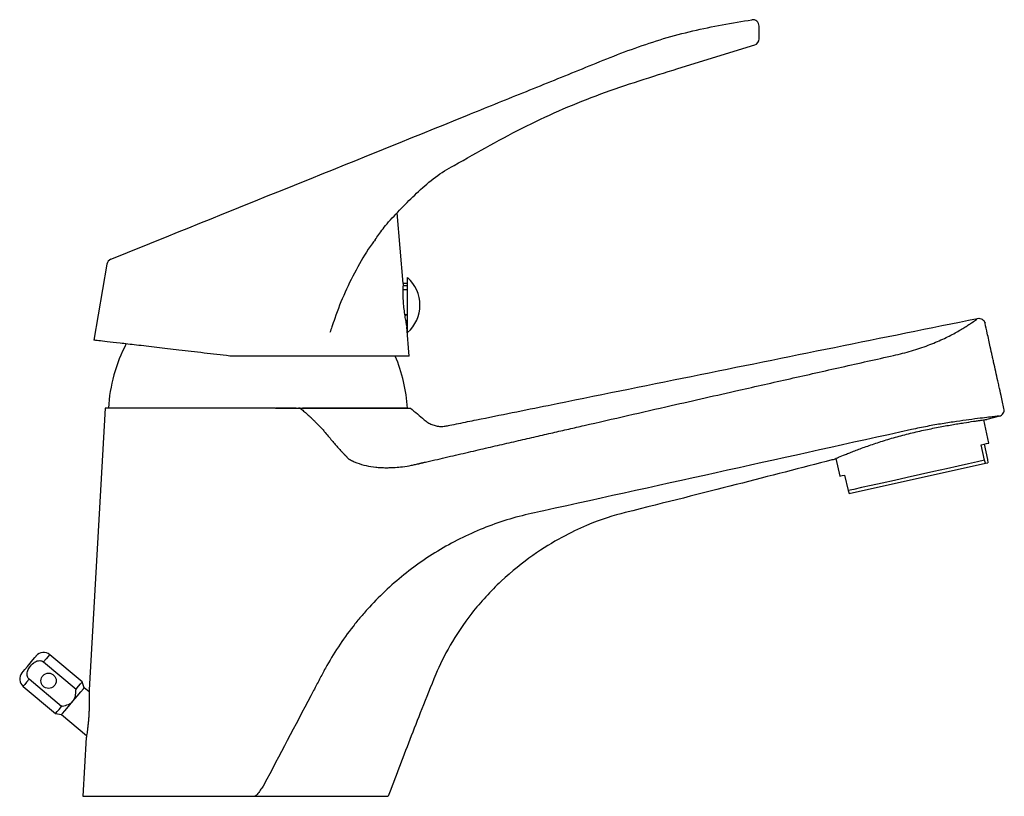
# Model space of a CAD drawing. Header units: millimetres. Extents: x 4059.229 to 4059.384, y 1760.431 to 1760.553.
import ezdxf

# ---------------------------------------------------------------- set-up
doc = ezdxf.new("R2010")
doc.units = ezdxf.units.MM
doc.layers.add('SANINDUSA', color=3, linetype='Continuous')

msp = doc.modelspace()

# ---------------------------------------------------------------- linework, layer by layer
at = {"layer": 'SANINDUSA'}
for p, q in [((4059.345480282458, 1760.550163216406), (4059.345480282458, 1760.55218145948)), ((4059.332720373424, 1760.545493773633), (4059.3447909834, 1760.549212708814)), ((4059.28950313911, 1760.511719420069), (4059.288551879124, 1760.522817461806)), ((4059.242957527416, 1760.514770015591), (4059.240908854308, 1760.502819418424)), ((4059.29020748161, 1760.503994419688), (4059.29020748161, 1760.512644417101)), ((4059.29020748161, 1760.51134676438), (4059.289483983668, 1760.51134676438)), ((4059.29020748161, 1760.511719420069), (4059.28950313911, 1760.511719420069)), ((4059.289466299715, 1760.510765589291), (4059.29020748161, 1760.510765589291)), ((4059.29020748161, 1760.506771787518), (4059.289736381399, 1760.506771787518)), ((4059.289907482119, 1760.506771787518), (4059.289907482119, 1760.50663758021)), ((4059.28987299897, 1760.505958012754), (4059.29020748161, 1760.505958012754)), ((4059.290085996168, 1760.50491941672), (4059.29020748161, 1760.50491941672)), ((4059.290480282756, 1760.500319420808), (4059.290085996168, 1760.50491941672)), ((4059.380987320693, 1760.505472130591), (4059.380965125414, 1760.50545415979)), ((4059.242680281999, 1760.492119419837), (4059.240140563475, 1760.447855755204)), ((4059.272714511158, 1760.492119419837), (4059.269565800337, 1760.492119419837)), ((4059.27303781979, 1760.492119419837), (4059.273320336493, 1760.492119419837)), ((4059.273336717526, 1760.492119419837), (4059.273059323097, 1760.492119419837)), ((4059.290180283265, 1760.492119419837), (4059.273678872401, 1760.492119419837)), ((4059.381604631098, 1760.4866445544), (4059.380794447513, 1760.490290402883)), ((4059.383243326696, 1760.49087328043), (4059.381291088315, 1760.490360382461)), ((4059.383243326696, 1760.49087328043), (4059.383187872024, 1760.490870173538)), ((4059.380906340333, 1760.48392839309), (4059.380364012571, 1760.486368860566)), ((4059.380862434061, 1760.486479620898), (4059.381404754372, 1760.484039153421)), ((4059.357555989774, 1760.484228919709), (4059.358176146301, 1760.48143822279)), ((4059.35964405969, 1760.478691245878), (4059.381089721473, 1760.483456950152)), ((4059.381089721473, 1760.483456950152), (4059.380906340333, 1760.48392839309)), ((4059.381089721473, 1760.483456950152), (4059.381438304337, 1760.483534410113)), ((4059.381404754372, 1760.484039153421), (4059.381438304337, 1760.483534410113)), ((4059.358918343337, 1760.481603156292), (4059.359460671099, 1760.479162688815)), ((4059.359460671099, 1760.479162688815), (4059.35964405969, 1760.478691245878)), ((4059.232997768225, 1760.452239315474), (4059.2380929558, 1760.447963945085)), ((4059.239046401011, 1760.44910021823), (4059.233951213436, 1760.45337558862)), ((4059.235821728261, 1760.445257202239), (4059.230726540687, 1760.449532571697)), ((4059.229773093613, 1760.448396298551), (4059.23486828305, 1760.444120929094)), ((4059.239381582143, 1760.448179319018), (4059.239046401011, 1760.44910021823)), ((4059.240150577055, 1760.447534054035), (4059.239381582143, 1760.448179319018)), ((4059.23486828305, 1760.444120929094), (4059.235833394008, 1760.443950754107)), ((4059.235833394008, 1760.443950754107), (4059.239755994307, 1760.440659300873)), ((4059.239711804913, 1760.440383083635), (4059.239180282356, 1760.431119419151)), ((4059.239180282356, 1760.431119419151), (4059.287180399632, 1760.431119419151))]:
    msp.add_line(p, q, dxfattribs=at)
at = {"layer": 'SANINDUSA', "flags": 128}
for points in [[(4059.380364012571, 1760.486368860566), (4059.380847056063, 1760.486476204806), (4059.381214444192, 1760.486557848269), (4059.381462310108, 1760.486612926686), (4059.381588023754, 1760.486640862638), (4059.381604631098, 1760.4866445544)], [(4059.380906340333, 1760.48392839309), (4059.379809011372, 1760.483684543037), (4059.378414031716, 1760.48337454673), (4059.376765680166, 1760.483008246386), (4059.3749162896, 1760.48259727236), (4059.372924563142, 1760.482154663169), (4059.370853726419, 1760.481694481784), (4059.368769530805, 1760.481231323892), (4059.366738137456, 1760.480779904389), (4059.364824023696, 1760.480354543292), (4059.36308795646, 1760.479968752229), (4059.361585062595, 1760.479634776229), (4059.360363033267, 1760.479363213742), (4059.359460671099, 1760.479162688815)], [(4059.358176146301, 1760.48143822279), (4059.35819051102, 1760.481441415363), (4059.358311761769, 1760.481468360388), (4059.358555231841, 1760.481522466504), (4059.358918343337, 1760.481603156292)], [(4059.229588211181, 1760.450509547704), (4059.229603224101, 1760.450527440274), (4059.229757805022, 1760.450711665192), (4059.230057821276, 1760.451069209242), (4059.230457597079, 1760.451545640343), (4059.230896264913, 1760.452068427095), (4059.231307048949, 1760.452557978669)], [(4059.231307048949, 1760.452557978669), (4059.231627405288, 1760.452939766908), (4059.231808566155, 1760.453155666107), (4059.231837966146, 1760.453190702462)], [(4059.233951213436, 1760.45337558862), (4059.23388677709, 1760.453298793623), (4059.233697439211, 1760.453073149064), (4059.233394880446, 1760.452712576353), (4059.232997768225, 1760.452239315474)], [(4059.230726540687, 1760.449532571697), (4059.230329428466, 1760.449059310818), (4059.230026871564, 1760.448698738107), (4059.229837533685, 1760.448473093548), (4059.229773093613, 1760.448396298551)], [(4059.237607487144, 1760.446065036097), (4059.238286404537, 1760.446874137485), (4059.238861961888, 1760.447560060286), (4059.239246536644, 1760.448018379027), (4059.239381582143, 1760.448179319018)], [(4059.2380929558, 1760.447963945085), (4059.23849006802, 1760.448437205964), (4059.238792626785, 1760.448797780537), (4059.238981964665, 1760.449023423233), (4059.239046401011, 1760.44910021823)], [(4059.235833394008, 1760.443950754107), (4059.235968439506, 1760.444111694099), (4059.236353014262, 1760.444570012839), (4059.236928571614, 1760.44525593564), (4059.237607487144, 1760.446065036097)], [(4059.23486828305, 1760.444120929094), (4059.234932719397, 1760.444197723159), (4059.235122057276, 1760.444423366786), (4059.235424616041, 1760.44478394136), (4059.235821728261, 1760.445257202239)]]:
    msp.add_lwpolyline(points, dxfattribs=at)
at = {"layer": 'SANINDUSA'}
msp.add_circle((4059.2337772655, 1760.449278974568), 0.001200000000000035, dxfattribs=at)
for centre, radius, start, end in [((4059.344480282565, 1760.55218146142), 0.0009999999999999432, 0, 97.73963087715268), ((4059.344480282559, 1760.550163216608), 0.001000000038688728, 288.1014707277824, 359.9681188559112), ((4059.243943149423, 1760.514601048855), 0.001000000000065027, 112.000000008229, 170.2724214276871), ((4059.286386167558, 1760.508319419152), 0.005771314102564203, 311.4619109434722, 48.53808905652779), ((4059.268138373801, 1760.490672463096), 0.02500000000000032, 152.3412945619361, 176.6819667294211), ((4059.265222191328, 1760.490672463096), 0.02500000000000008, 3.318033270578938, 22.69827344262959), ((4059.232987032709, 1760.452226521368), 0.001499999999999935, 49.99999999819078, 139.9999999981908), ((4059.230737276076, 1760.449545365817), 0.001499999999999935, 139.9999999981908, 229.9999999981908)]:
    msp.add_arc(centre, radius, start, end, dxfattribs=at)
for points, knots in [([(4059.24356854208, 1760.515528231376), (4059.262229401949, 1760.523063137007), (4059.283822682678, 1760.531782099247), (4059.308341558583, 1760.541703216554), (4059.317145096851, 1760.545235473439), (4059.325903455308, 1760.548867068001), (4059.334998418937, 1760.55161749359), (4059.341229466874, 1760.552653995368), (4059.344345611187, 1760.553172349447)], [0, 0, 0, 0, 0.5602235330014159, 0.6482586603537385, 0.7362937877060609, 0.8242967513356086, 0.9121308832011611, 0.9999999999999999, 0.9999999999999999, 0.9999999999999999, 0.9999999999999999]), ([(4059.297514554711, 1760.530267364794), (4059.301287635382, 1760.532411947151), (4059.308735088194, 1760.536645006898), (4059.320538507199, 1760.541737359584), (4059.328648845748, 1760.544238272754), (4059.332720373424, 1760.545493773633)], [0, 0, 0, 0, 0.338344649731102, 0.6678377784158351, 1, 1, 1, 1]), ([(4059.287222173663, 1760.521413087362), (4059.28875700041, 1760.523040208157), (4059.291866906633, 1760.526337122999), (4059.295462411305, 1760.529241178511), (4059.297514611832, 1760.530267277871), (4059.297514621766, 1760.530267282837)], [0, 0, 0, 0, 0.4935270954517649, 0.9999975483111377, 0.9999999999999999, 0.9999999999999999, 0.9999999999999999, 0.9999999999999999]), ([(4059.285118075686, 1760.518605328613), (4059.28529902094, 1760.518879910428), (4059.285881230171, 1760.519763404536), (4059.286573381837, 1760.520564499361), (4059.287222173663, 1760.521413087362)], [0, 0, 0, 0, 0.3107907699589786, 1, 1, 1, 1]), ([(4059.285116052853, 1760.518606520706), (4059.28495764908, 1760.518398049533), (4059.283933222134, 1760.517049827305), (4059.282311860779, 1760.514306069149), (4059.280335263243, 1760.510374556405), (4059.279079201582, 1760.507178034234), (4059.278370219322, 1760.505038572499), (4059.278103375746, 1760.504319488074), (4059.277996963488, 1760.504032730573)], [0, 0, 0, 0, 0.04833146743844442, 0.3125686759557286, 0.5854423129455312, 0.85842101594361, 0.9435409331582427, 1, 1, 1, 1]), ([(4059.289507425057, 1760.511669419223), (4059.289505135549, 1760.511632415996), (4059.289500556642, 1760.511558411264), (4059.28947453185, 1760.510981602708), (4059.28946419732, 1760.510132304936), (4059.289496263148, 1760.509074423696), (4059.289585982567, 1760.507939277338), (4059.289724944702, 1760.506846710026), (4059.289884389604, 1760.505910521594), (4059.290019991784, 1760.505245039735), (4059.29007708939, 1760.504990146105), (4059.290080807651, 1760.504973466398), (4059.290081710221, 1760.504969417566)], [0, 0, 0, 0, 0.1069856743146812, 0.2139663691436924, 0.3210429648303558, 0.4278069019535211, 0.5340293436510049, 0.6406373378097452, 0.7487122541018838, 0.8576860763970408, 0.9654547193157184, 1, 1, 1, 1]), ([(4059.290680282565, 1760.492119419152), (4059.291401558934, 1760.491514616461), (4059.292122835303, 1760.49090981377), (4059.292934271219, 1760.490229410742), (4059.293023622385, 1760.490152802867), (4059.293210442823, 1760.490009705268), (4059.293307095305, 1760.489942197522), (4059.293606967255, 1760.489752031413), (4059.293821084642, 1760.489641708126), (4059.294258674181, 1760.489463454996), (4059.29448412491, 1760.489394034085), (4059.29494852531, 1760.48929515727), (4059.2951870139, 1760.489266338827), (4059.295658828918, 1760.489251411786), (4059.295894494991, 1760.489264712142), (4059.296247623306, 1760.489316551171), (4059.296365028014, 1760.48934091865), (4059.296599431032, 1760.489388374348), (4059.297185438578, 1760.489507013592), (4059.298709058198, 1760.489815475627), (4059.303865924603, 1760.490859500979), (4059.316054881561, 1760.493327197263), (4059.342308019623, 1760.498642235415), (4059.364810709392, 1760.503197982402), (4059.379812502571, 1760.50623514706)], [0, 0, 0, 0, 0.03124999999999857, 0.03124999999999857, 0.03515624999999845, 0.03515624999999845, 0.03906249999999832, 0.03906249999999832, 0.04687499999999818, 0.04687499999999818, 0.05468749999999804, 0.05468749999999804, 0.06249999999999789, 0.06249999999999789, 0.07031249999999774, 0.07031249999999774, 0.07421874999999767, 0.07421874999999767, 0.0781249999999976, 0.09374999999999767, 0.1249999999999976, 0.249999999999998, 0.4999999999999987, 1, 1, 1, 1]), ([(4059.366616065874, 1760.500411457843), (4059.367579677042, 1760.500627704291), (4059.368513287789, 1760.500867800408), (4059.369869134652, 1760.501266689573), (4059.370313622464, 1760.501406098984), (4059.371187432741, 1760.501697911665), (4059.371616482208, 1760.501850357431), (4059.372852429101, 1760.502315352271), (4059.37361884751, 1760.502639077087), (4059.374688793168, 1760.503133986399), (4059.375033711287, 1760.503301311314), (4059.375686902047, 1760.503631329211), (4059.375995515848, 1760.503794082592), (4059.376870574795, 1760.504271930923), (4059.377386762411, 1760.504576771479), (4059.378062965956, 1760.50499673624), (4059.378270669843, 1760.505129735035), (4059.378645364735, 1760.505375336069), (4059.378813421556, 1760.50548860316), (4059.37926090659, 1760.505796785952), (4059.379484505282, 1760.505960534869), (4059.379700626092, 1760.506127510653), (4059.379751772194, 1760.506169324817), (4059.379797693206, 1760.50621048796), (4059.37980785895, 1760.506220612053), (4059.37981539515, 1760.50623026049), (4059.379816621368, 1760.506232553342), (4059.379816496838, 1760.506235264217), (4059.379815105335, 1760.506235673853), (4059.379812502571, 1760.50623514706)], [0, 0, 0, 0, 0.1250000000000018, 0.1250000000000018, 0.1875000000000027, 0.1875000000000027, 0.2500000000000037, 0.2500000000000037, 0.375000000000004, 0.375000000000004, 0.4375000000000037, 0.4375000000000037, 0.5000000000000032, 0.5000000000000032, 0.6250000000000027, 0.6250000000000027, 0.6875000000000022, 0.6875000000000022, 0.7500000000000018, 0.7500000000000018, 0.8750000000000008, 0.8750000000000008, 0.9375000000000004, 0.9375000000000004, 0.9687500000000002, 0.9687500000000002, 0.9843750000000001, 0.9843750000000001, 1, 1, 1, 1]), ([(4059.379812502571, 1760.50623514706), (4059.379940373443, 1760.506261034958), (4059.380070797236, 1760.506261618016), (4059.380325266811, 1760.506213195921), (4059.380447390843, 1760.506164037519), (4059.380771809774, 1760.505953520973), (4059.380930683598, 1760.505726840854), (4059.380987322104, 1760.505472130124)], [0, 0, 0, 0, 0.2500000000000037, 0.2500000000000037, 0.5000000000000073, 0.5000000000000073, 1, 1, 1, 1]), ([(4059.382183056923, 1760.500107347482), (4059.382165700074, 1760.50018545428), (4059.382042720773, 1760.500738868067), (4059.38176291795, 1760.501998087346), (4059.381382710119, 1760.503709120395), (4059.381108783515, 1760.504941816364), (4059.380993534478, 1760.50546044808)], [0, 0, 0, 0, 0.04379173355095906, 0.3102796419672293, 0.7098142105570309, 0.9999999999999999, 0.9999999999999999, 0.9999999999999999, 0.9999999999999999]), ([(4059.262258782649, 1760.500319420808), (4059.260898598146, 1760.500478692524), (4059.25813886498, 1760.500801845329), (4059.254261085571, 1760.501255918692), (4059.250673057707, 1760.501676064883), (4059.247546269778, 1760.502042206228), (4059.244921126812, 1760.502349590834), (4059.242904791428, 1760.502585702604), (4059.241539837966, 1760.502745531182), (4059.240969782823, 1760.502812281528), (4059.240923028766, 1760.502817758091), (4059.240908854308, 1760.502819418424)], [0, 0, 0, 0, 0.1168648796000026, 0.2371118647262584, 0.3539795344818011, 0.4742279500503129, 0.5909412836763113, 0.7110346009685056, 0.8276905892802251, 0.9477608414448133, 1, 1, 1, 1]), ([(4059.277985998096, 1760.500319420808), (4059.277020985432, 1760.500319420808), (4059.275090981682, 1760.500319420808), (4059.271972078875, 1760.500319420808), (4059.268759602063, 1760.500319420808), (4059.265495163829, 1760.500319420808), (4059.263333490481, 1760.500319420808), (4059.26225879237, 1760.500319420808)], [0, 0, 0, 0, 0.2004536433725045, 0.4009028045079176, 0.6013738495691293, 0.801818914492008, 1, 1, 1, 1]), ([(4059.273320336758, 1760.492119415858), (4059.27341293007, 1760.492047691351), (4059.273600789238, 1760.491902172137), (4059.273880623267, 1760.491672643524), (4059.274164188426, 1760.491431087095), (4059.274451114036, 1760.491176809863), (4059.274741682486, 1760.49090999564), (4059.275035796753, 1760.490630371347), (4059.275334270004, 1760.490338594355), (4059.275588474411, 1760.490078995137), (4059.275871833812, 1760.489795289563), (4059.276145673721, 1760.489526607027), (4059.276450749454, 1760.489217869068), (4059.276768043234, 1760.48887550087), (4059.277193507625, 1760.488381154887), (4059.277721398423, 1760.48774679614), (4059.278293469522, 1760.48706225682), (4059.278833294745, 1760.48643338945), (4059.279323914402, 1760.485875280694), (4059.279650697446, 1760.485515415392), (4059.279827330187, 1760.48532584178), (4059.279870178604, 1760.485280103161), (4059.279916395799, 1760.485230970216), (4059.279965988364, 1760.485178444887), (4059.280018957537, 1760.485122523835), (4059.280075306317, 1760.485063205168), (4059.280135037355, 1760.485000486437), (4059.280198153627, 1760.4849343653), (4059.280264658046, 1760.484864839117), (4059.280334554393, 1760.484791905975), (4059.280407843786, 1760.484715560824), (4059.280484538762, 1760.484635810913), (4059.280564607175, 1760.484552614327), (4059.280648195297, 1760.484466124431), (4059.280734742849, 1760.484375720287), (4059.28082648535, 1760.484283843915), (4059.280892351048, 1760.48420687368), (4059.280954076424, 1760.484157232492), (4059.281009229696, 1760.484122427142), (4059.281088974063, 1760.484074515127), (4059.281194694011, 1760.484015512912), (4059.281326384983, 1760.483945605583), (4059.281484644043, 1760.483865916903), (4059.281698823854, 1760.483763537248), (4059.28195517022, 1760.483649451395), (4059.282626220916, 1760.483378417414), (4059.283705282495, 1760.483057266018), (4059.284961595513, 1760.482859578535), (4059.286010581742, 1760.482782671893), (4059.286764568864, 1760.482766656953), (4059.287529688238, 1760.482776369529), (4059.288385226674, 1760.482811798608), (4059.289510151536, 1760.482914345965), (4059.290580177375, 1760.483084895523), (4059.291371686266, 1760.483254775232), (4059.291745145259, 1760.483345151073), (4059.291932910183, 1760.483392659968), (4059.292028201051, 1760.483418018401), (4059.292081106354, 1760.483432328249), (4059.292116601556, 1760.483442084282), (4059.292162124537, 1760.483452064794), (4059.292234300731, 1760.48346844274), (4059.292351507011, 1760.483494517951), (4059.292508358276, 1760.483529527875), (4059.292689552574, 1760.483570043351), (4059.292931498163, 1760.483624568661), (4059.293248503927, 1760.483696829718), (4059.294060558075, 1760.483884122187), (4059.295306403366, 1760.484172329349), (4059.296952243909, 1760.484552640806), (4059.298568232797, 1760.484926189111), (4059.300154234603, 1760.485292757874), (4059.301710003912, 1760.485652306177), (4059.303235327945, 1760.486004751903), (4059.304729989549, 1760.486350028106), (4059.306193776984, 1760.486688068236), (4059.307626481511, 1760.487018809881), (4059.30902789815, 1760.487342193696), (4059.310397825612, 1760.487658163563), (4059.31173606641, 1760.487966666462), (4059.313042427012, 1760.488267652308), (4059.314316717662, 1760.488561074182), (4059.315558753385, 1760.488846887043), (4059.31676835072, 1760.489125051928), (4059.322130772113, 1760.490357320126), (4059.330631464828, 1760.49230313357), (4059.341426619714, 1760.494749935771), (4059.350358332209, 1760.496762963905), (4059.35846918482, 1760.498584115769), (4059.363895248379, 1760.499801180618), (4059.366616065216, 1760.500411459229)], [0, 0, 0, 0, 0.003551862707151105, 0.00720624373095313, 0.01096587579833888, 0.01483341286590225, 0.01881143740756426, 0.02290246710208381, 0.02710896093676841, 0.03143332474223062, 0.03388614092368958, 0.03923263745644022, 0.04303471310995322, 0.04700671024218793, 0.05333585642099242, 0.06273624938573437, 0.0719393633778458, 0.0802867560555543, 0.087775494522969, 0.09439184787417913, 0.09497510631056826, 0.09560650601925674, 0.09628608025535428, 0.09701386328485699, 0.09778989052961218, 0.09861419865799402, 0.09948682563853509, 0.1004078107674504, 0.101377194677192, 0.1023950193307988, 0.1034613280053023, 0.1045761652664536, 0.1057395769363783, 0.1069516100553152, 0.1082123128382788, 0.1095217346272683, 0.1108799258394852, 0.1112572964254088, 0.1119160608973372, 0.1128585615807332, 0.1140856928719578, 0.1155979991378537, 0.1173959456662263, 0.1194800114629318, 0.1228280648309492, 0.1259441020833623, 0.1415484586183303, 0.1570958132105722, 0.1649059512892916, 0.1739866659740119, 0.1804290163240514, 0.1886183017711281, 0.2005155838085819, 0.215460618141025, 0.2222784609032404, 0.2257204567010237, 0.2274507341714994, 0.2283129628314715, 0.2288141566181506, 0.2291794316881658, 0.2294664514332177, 0.2302137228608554, 0.2314217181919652, 0.2330911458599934, 0.2350706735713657, 0.237031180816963, 0.2405863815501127, 0.2449007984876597, 0.2622469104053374, 0.2792872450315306, 0.2960193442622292, 0.3124407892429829, 0.3285492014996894, 0.3443422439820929, 0.3598176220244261, 0.3749730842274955, 0.3898064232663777, 0.4043154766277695, 0.4184981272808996, 0.432352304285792, 0.4458759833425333, 0.4590671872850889, 0.4719239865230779, 0.4844444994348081, 0.496626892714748, 0.6384266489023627, 0.748342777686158, 0.8316092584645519, 0.9155630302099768, 1, 1, 1, 1]), ([(4059.290480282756, 1760.500319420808), (4059.29043882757, 1760.500319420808), (4059.290355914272, 1760.500319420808), (4059.28969259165, 1760.500319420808), (4059.288647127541, 1760.500319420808), (4059.287192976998, 1760.500319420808), (4059.28537350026, 1760.500319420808), (4059.283210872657, 1760.500319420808), (4059.28075676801, 1760.500319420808), (4059.27890963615, 1760.500319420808), (4059.277985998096, 1760.500319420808)], [0, 0, 0, 0, 0.1249940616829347, 0.2499969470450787, 0.3749986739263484, 0.4999969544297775, 0.6250034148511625, 0.7499926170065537, 0.8749865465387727, 1, 1, 1, 1]), ([(4059.383005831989, 1760.496400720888), (4059.382786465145, 1760.497390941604), (4059.382512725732, 1760.498626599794), (4059.38223728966, 1760.499861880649), (4059.382182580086, 1760.500107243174)], [0, 0, 0, 0, 0.8013710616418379, 1, 1, 1, 1]), ([(4059.383965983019, 1760.492056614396), (4059.383819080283, 1760.492744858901), (4059.383554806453, 1760.493934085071), (4059.38323487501, 1760.49537362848), (4059.383064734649, 1760.496139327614), (4059.3830066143, 1760.496400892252)], [0, 0, 0, 0, 0.4702617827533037, 0.8190401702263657, 1, 1, 1, 1]), ([(4059.269439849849, 1760.492119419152), (4059.268524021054, 1760.492119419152), (4059.264460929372, 1760.492119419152), (4059.257256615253, 1760.492119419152), (4059.249266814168, 1760.492119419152), (4059.244819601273, 1760.492119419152), (4059.242990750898, 1760.492119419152), (4059.242680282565, 1760.492119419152), (4059.242680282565, 1760.492119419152)], [0.231657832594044, 0.231657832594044, 0.231657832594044, 0.231657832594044, 0.25, 0.3125, 0.375, 0.4375, 0.46875, 0.5, 0.5, 0.5, 0.5]), ([(4059.269439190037, 1760.492119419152), (4059.269626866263, 1760.492119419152), (4059.269997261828, 1760.492119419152), (4059.270543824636, 1760.492119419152), (4059.271074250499, 1760.492119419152), (4059.271588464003, 1760.492119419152), (4059.272086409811, 1760.492119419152), (4059.272568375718, 1760.492119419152), (4059.272882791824, 1760.492119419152), (4059.273037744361, 1760.492119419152)], [0, 0, 0, 0, 0.1548778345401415, 0.3056650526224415, 0.4524077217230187, 0.5951558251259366, 0.7339636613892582, 0.8688902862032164, 1, 1, 1, 1]), ([(4059.273320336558, 1760.492119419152), (4059.273645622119, 1760.492119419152), (4059.275331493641, 1760.492119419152), (4059.27826698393, 1760.492119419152), (4059.281837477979, 1760.492119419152), (4059.28595711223, 1760.492119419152), (4059.28965374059, 1760.492119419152), (4059.290680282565, 1760.492119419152), (4059.290680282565, 1760.492119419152)], [0.04767079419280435, 0.04767079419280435, 0.04767079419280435, 0.04767079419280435, 0.06249997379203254, 0.1249999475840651, 0.1874999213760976, 0.2499998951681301, 0.3749998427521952, 0.4999998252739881, 0.4999998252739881, 0.4999998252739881, 0.4999998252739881]), ([(4059.383243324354, 1760.490873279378), (4059.383367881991, 1760.490906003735), (4059.383483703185, 1760.490961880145), (4059.383688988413, 1760.491114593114), (4059.38377639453, 1760.491210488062), (4059.383975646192, 1760.491536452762), (4059.384021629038, 1760.491805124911), (4059.383965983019, 1760.492056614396)], [0, 0, 0, 0, 0.2500000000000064, 0.2500000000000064, 0.5000000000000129, 0.5000000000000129, 1, 1, 1, 1]), ([(4059.357087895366, 1760.484030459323), (4059.357087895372, 1760.484030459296), (4059.357163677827, 1760.484062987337), (4059.357387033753, 1760.484157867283), (4059.357479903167, 1760.484197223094), (4059.357703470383, 1760.484291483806), (4059.35783424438, 1760.484346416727), (4059.358274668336, 1760.484530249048), (4059.358634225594, 1760.484679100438), (4059.359273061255, 1760.484937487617), (4059.359504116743, 1760.485030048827), (4059.359993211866, 1760.485223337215), (4059.360250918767, 1760.485323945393), (4059.361062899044, 1760.485635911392), (4059.361655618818, 1760.48585738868), (4059.362626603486, 1760.486203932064), (4059.362960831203, 1760.486320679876), (4059.36364393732, 1760.486553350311), (4059.363993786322, 1760.486669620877), (4059.36471023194, 1760.486901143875), (4059.365076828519, 1760.487016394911), (4059.365827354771, 1760.487245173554), (4059.366213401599, 1760.487359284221), (4059.367375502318, 1760.487691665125), (4059.368159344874, 1760.487901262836), (4059.369744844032, 1760.488297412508), (4059.370553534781, 1760.488485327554), (4059.372121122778, 1760.48882664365), (4059.372886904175, 1760.488982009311), (4059.374007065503, 1760.489196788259), (4059.374376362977, 1760.489265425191), (4059.375089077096, 1760.489394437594), (4059.375434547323, 1760.489455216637), (4059.376103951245, 1760.489570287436), (4059.376427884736, 1760.489624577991), (4059.377053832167, 1760.489727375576), (4059.377357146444, 1760.489776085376), (4059.378223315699, 1760.489912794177), (4059.378736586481, 1760.489990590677), (4059.379412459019, 1760.490091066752), (4059.379621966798, 1760.490121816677), (4059.380008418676, 1760.490178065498), (4059.380184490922, 1760.490203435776), (4059.380652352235, 1760.490270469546), (4059.380888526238, 1760.490303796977), (4059.381128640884, 1760.490337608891), (4059.381189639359, 1760.490346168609), (4059.381270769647, 1760.490357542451), (4059.381291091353, 1760.490360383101), (4059.381291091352, 1760.490360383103)], [0, 0, 0, 0, 0.06250000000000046, 0.06250000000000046, 0.09375000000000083, 0.09375000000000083, 0.1250000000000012, 0.1250000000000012, 0.1875000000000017, 0.1875000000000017, 0.2187500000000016, 0.2187500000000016, 0.2500000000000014, 0.2500000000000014, 0.312500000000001, 0.312500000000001, 0.3437500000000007, 0.3437500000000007, 0.3750000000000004, 0.3750000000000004, 0.4062500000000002, 0.4062500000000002, 0.4374999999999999, 0.4374999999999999, 0.4999999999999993, 0.4999999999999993, 0.5624999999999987, 0.5624999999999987, 0.624999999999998, 0.624999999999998, 0.6562499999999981, 0.6562499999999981, 0.6874999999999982, 0.6874999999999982, 0.7187499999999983, 0.7187499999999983, 0.7499999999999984, 0.7499999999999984, 0.8124999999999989, 0.8124999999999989, 0.8437499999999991, 0.8437499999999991, 0.8749999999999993, 0.8749999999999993, 0.9374999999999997, 0.9374999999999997, 0.9687499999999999, 0.9687499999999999, 1, 1, 1, 1]), ([(4059.383187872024, 1760.490870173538), (4059.383171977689, 1760.490870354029), (4059.383132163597, 1760.490870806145), (4059.38258642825, 1760.490811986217), (4059.381629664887, 1760.490702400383), (4059.380252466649, 1760.490536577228), (4059.378539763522, 1760.490317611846), (4059.376522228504, 1760.490038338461), (4059.374304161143, 1760.489695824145), (4059.371908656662, 1760.4892821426), (4059.3702577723, 1760.488934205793), (4059.369420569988, 1760.48875775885)], [0, 0, 0, 0, 0.07474308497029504, 0.1872256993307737, 0.3029759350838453, 0.4180037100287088, 0.536489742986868, 0.6509491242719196, 0.7686812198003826, 0.8826928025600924, 1, 1, 1, 1]), ([(4059.369420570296, 1760.488757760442), (4059.359785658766, 1760.486624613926), (4059.350151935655, 1760.484489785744), (4059.330883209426, 1760.480229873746), (4059.321248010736, 1760.478105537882), (4059.311610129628, 1760.475990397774)], [0, 0, 0, 0, 0.5, 0.5, 1, 1, 1, 1]), ([(4059.357087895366, 1760.484030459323), (4059.357030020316, 1760.484015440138), (4059.352192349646, 1760.482760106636), (4059.342201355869, 1760.480183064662), (4059.330876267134, 1760.477317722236), (4059.322669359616, 1760.475277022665), (4059.319696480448, 1760.474370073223), (4059.314561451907, 1760.47195595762), (4059.309999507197, 1760.469200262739), (4059.304860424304, 1760.465108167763), (4059.300109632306, 1760.45992040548), (4059.296705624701, 1760.454757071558), (4059.29525206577, 1760.451723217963), (4059.293843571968, 1760.448334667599), (4059.292412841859, 1760.44478687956), (4059.289925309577, 1760.438403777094), (4059.288281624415, 1760.434039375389), (4059.287180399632, 1760.431119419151)], [0, 0, 0, 0, 0.002077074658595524, 0.1735387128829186, 0.3450003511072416, 0.3450003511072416, 0.3912329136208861, 0.4143491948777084, 0.4374654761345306, 0.460581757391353, 0.4836980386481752, 0.5068143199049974, 0.5299306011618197, 0.5299306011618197, 0.5622364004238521, 0.5945421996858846, 0.6591537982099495, 0.6591537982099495, 0.6591537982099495, 0.6591537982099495]), ([(4059.311610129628, 1760.475990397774), (4059.310308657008, 1760.475734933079), (4059.309012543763, 1760.47544296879), (4059.306452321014, 1760.47475726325), (4059.305188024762, 1760.474363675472), (4059.302691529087, 1760.473474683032), (4059.301456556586, 1760.472982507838), (4059.299029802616, 1760.471893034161), (4059.29783939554, 1760.471299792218), (4059.295507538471, 1760.470014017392), (4059.29437057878, 1760.469323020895), (4059.292152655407, 1760.467848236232), (4059.29107654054, 1760.467069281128), (4059.288995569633, 1760.465433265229), (4059.28799137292, 1760.464573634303), (4059.286053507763, 1760.462773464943), (4059.28511793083, 1760.461835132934), (4059.283765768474, 1760.460368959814), (4059.283323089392, 1760.459869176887), (4059.282463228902, 1760.458855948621), (4059.282045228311, 1760.458342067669), (4059.280825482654, 1760.456779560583), (4059.280057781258, 1760.455710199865), (4059.278608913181, 1760.453518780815), (4059.277928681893, 1760.452396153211), (4059.276975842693, 1760.450671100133), (4059.276672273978, 1760.450087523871), (4059.276059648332, 1760.448923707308), (4059.275753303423, 1760.448341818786), (4059.272995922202, 1760.443104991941), (4059.270542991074, 1760.438451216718), (4059.268089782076, 1760.433797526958)], [0, 0, 0, 0, 0.06249999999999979, 0.06249999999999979, 0.1249999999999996, 0.1249999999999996, 0.1874999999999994, 0.1874999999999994, 0.2499999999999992, 0.2499999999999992, 0.3124999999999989, 0.3124999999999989, 0.3749999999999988, 0.3749999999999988, 0.4374999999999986, 0.4374999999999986, 0.4999999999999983, 0.4999999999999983, 0.5312499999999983, 0.5312499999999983, 0.5624999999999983, 0.5624999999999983, 0.6249999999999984, 0.6249999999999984, 0.6874999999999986, 0.6874999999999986, 0.7187499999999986, 0.7187499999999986, 0.7499999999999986, 0.7499999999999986, 1, 1, 1, 1]), ([(4059.230726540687, 1760.449532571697), (4059.230678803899, 1760.449578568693), (4059.23055938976, 1760.44969363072), (4059.230429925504, 1760.449954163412), (4059.230372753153, 1760.450326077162), (4059.230457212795, 1760.450830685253), (4059.23078924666, 1760.451481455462), (4059.231323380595, 1760.452059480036), (4059.231926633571, 1760.452394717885), (4059.232372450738, 1760.452469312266), (4059.232728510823, 1760.452418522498), (4059.232907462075, 1760.452299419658), (4059.232997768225, 1760.452239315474)], [0, 0, 0, 0, 0.04234150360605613, 0.1059177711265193, 0.1821814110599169, 0.2804584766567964, 0.4288296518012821, 0.6450910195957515, 0.775428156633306, 0.8636763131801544, 0.9312054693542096, 1, 1, 1, 1]), ([(4059.237607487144, 1760.446065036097), (4059.237724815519, 1760.446248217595), (4059.238009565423, 1760.446692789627), (4059.238069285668, 1760.447337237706), (4059.238064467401, 1760.447745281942), (4059.238063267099, 1760.447846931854)], [0, 0, 0, 0, 0.344785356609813, 0.8367762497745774, 1, 1, 1, 1]), ([(4059.2380929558, 1760.447963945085), (4059.238086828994, 1760.447954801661), (4059.238073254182, 1760.447934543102), (4059.23806370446, 1760.447892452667), (4059.238063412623, 1760.447862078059), (4059.238063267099, 1760.447846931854)], [0, 0, 0, 0, 0.2919943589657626, 0.6469551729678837, 1, 1, 1, 1]), ([(4059.240140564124, 1760.447855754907), (4059.240140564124, 1760.447855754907), (4059.24014180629, 1760.447822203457), (4059.240146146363, 1760.447694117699), (4059.240149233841, 1760.447599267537), (4059.240155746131, 1760.447365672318), (4059.240159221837, 1760.447224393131), (4059.240165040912, 1760.446914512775), (4059.240167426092, 1760.446744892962), (4059.240170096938, 1760.4463801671), (4059.240170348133, 1760.446186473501), (4059.240167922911, 1760.445789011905), (4059.24016526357, 1760.445583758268), (4059.240156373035, 1760.44516093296), (4059.240150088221, 1760.44494263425), (4059.240133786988, 1760.444506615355), (4059.240123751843, 1760.444287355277), (4059.2400996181, 1760.443846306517), (4059.240085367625, 1760.443622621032), (4059.240053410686, 1760.443184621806), (4059.240035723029, 1760.442969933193), (4059.239997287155, 1760.44254960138), (4059.23997653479, 1760.442343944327), (4059.239932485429, 1760.441943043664), (4059.2399098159, 1760.441753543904), (4059.239864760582, 1760.44140017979), (4059.23984205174, 1760.441234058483), (4059.239800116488, 1760.440941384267), (4059.239780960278, 1760.440814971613), (4059.239748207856, 1760.440604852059), (4059.239734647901, 1760.440521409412), (4059.239716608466, 1760.440411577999), (4059.239711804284, 1760.440383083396), (4059.239711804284, 1760.440383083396)], [0, 0, 0, 0, 0.0625, 0.0625, 0.125, 0.125, 0.1875, 0.1875, 0.25, 0.25, 0.3125, 0.3125, 0.375, 0.375, 0.4375, 0.4375, 0.5, 0.5, 0.5625, 0.5625, 0.625, 0.625, 0.6875, 0.6875, 0.75, 0.75, 0.8125, 0.8125, 0.875, 0.875, 0.9375, 0.9375, 1, 1, 1, 1]), ([(4059.235931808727, 1760.445306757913), (4059.236265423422, 1760.445369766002), (4059.236805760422, 1760.445471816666), (4059.237359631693, 1760.445795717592), (4059.2375545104, 1760.446007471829), (4059.237607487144, 1760.446065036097)], [0, 0, 0, 0, 0.5402550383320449, 0.8750207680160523, 0.9999999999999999, 0.9999999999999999, 0.9999999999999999, 0.9999999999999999]), ([(4059.235931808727, 1760.445306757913), (4059.235914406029, 1760.445303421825), (4059.235882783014, 1760.445297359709), (4059.235844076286, 1760.445279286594), (4059.235828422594, 1760.44526381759), (4059.235821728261, 1760.445257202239)], [0, 0, 0, 0, 0.4119149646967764, 0.7485042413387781, 1, 1, 1, 1]), ([(4059.268089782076, 1760.433797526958), (4059.267837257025, 1760.433318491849), (4059.267570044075, 1760.432848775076), (4059.267129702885, 1760.432169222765), (4059.266975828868, 1760.431947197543), (4059.266645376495, 1760.43151751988), (4059.266468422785, 1760.431309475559), (4059.266277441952, 1760.431119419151)], [0, 0, 0, 0, 0.5, 0.5, 0.75, 0.75, 1, 1, 1, 1])]:
    msp.add_open_spline(points, degree=3, knots=knots, dxfattribs=at)

doc.saveas('drawing.dxf')
